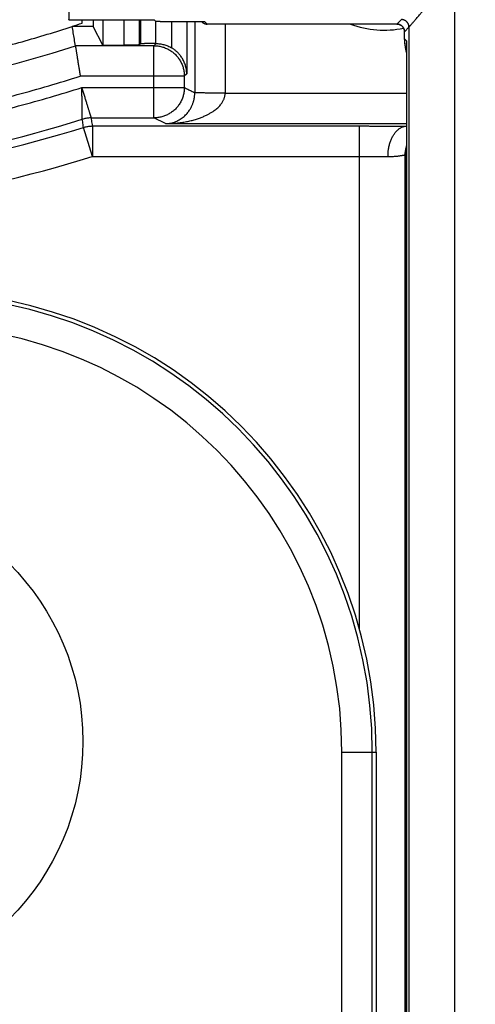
# Model space of a CAD drawing. Header units: inches. Extents: x 0 to 22, y 0 to 17.
# Tile 42 of 53: x 9.4 to 9.7, y 11.7 to 12.3. Entities that reach past the tile are written whole.
import ezdxf

# ---------------------------------------------------------------- set-up
doc = ezdxf.new("R2010")
doc.units = ezdxf.units.IN
doc.header["$LTSCALE"] = 1.21
doc.header["$MEASUREMENT"] = 0
doc.layers.get('0').update_dxf_attribs({"linetype": 'CONTINUOUS'})
doc.layers.add('DIMENSIONS', color=7, linetype='CONTINUOUS')
doc.styles.get("Standard").update_dxf_attribs({"font": 'txt', "width": 0.8})
doc.dimstyles.new('DIMSTYLE_1', dxfattribs={"dimtxt": 0.125, "dimasz": 0.18, "dimexe": 0.18, "dimexo": 0.0625, "dimgap": 0.09, "dimtad": 0, "dimtih": 1, "dimtoh": 1, "dimdec": 3, "dimzin": 4, "dimdsep": 46, "dimtxsty": 'STANDARD', "dimblk": '_FILLED', "dimblk1": '_FILLED', "dimblk2": '_FILLED', "dimcen": 0.09, "dimadec": 0, "dimazin": 0, "dimtp": 0.01, "dimtm": 0.01, "dimtfac": 1, "dimtdec": 3, "dimtofl": 0, "dimtmove": 0, "dimatfit": 3, "dimldrblk": '_FILLED', "dimfxl": 1, "dimtolj": 1, "dimtzin": 4, "dimarcsym": 0})

# ---------------------------------------------------------------- blocks, each defined once
blk = doc.blocks.new('_FILLED')
at = {"color": 0, "linetype": 'BYBLOCK'}
blk.add_solid([(0, 0), (-1, 0.1736), (-1, -0.1736)], dxfattribs=at)
blk = doc.blocks.new('*D9')
at = {"layer": 'DIMENSIONS', "color": 2, "linetype": 'CONTINUOUS'}
for p, q in [((8.34611, 10.36269), (8.34611, 14.29119)), ((13.88279, 12.57015), (13.88279, 14.29119)), ((8.34611, 14.16619), (10.44123, 14.16619)), ((13.88279, 14.16619), (11.99123, 14.16619))]:
    blk.add_line(p, q, dxfattribs=at)
at = {"layer": 'DIMENSIONS', "color": 2, "linetype": 'CONTINUOUS', "xscale": 0.18, "yscale": 0.18, "zscale": 0.18, "rotation": 180}
blk.add_blockref('_FILLED', (8.34611, 14.16619), dxfattribs=at)
at = {"layer": 'DIMENSIONS', "color": 2, "linetype": 'CONTINUOUS', "xscale": 0.18, "yscale": 0.18, "zscale": 0.18}
blk.add_blockref('_FILLED', (13.88279, 14.16619), dxfattribs=at)
at = {"layer": 'DIMENSIONS', "color": 2, "linetype": 'CONTINUOUS', "width": 0.8}
for s, p in [('[', (11.12873, 14.10369)), (']', (11.82873, 14.10369)), ('5.537', (10.50373, 14.10369)), ('140.63', (11.22873, 14.10369))]:
    blk.add_text(s, height=0.125, dxfattribs=at).set_placement(p)

msp = doc.modelspace()

# ---------------------------------------------------------------- linework, layer by layer
at = {"color": 7, "linetype": 'CONTINUOUS'}
for p, q in [((9.44245, 12.84119), (9.44245, 12.32449)), ((9.69628, 12.35467), (9.69628, 8.24571)), ((9.44245, 12.32449), (9.44254, 12.32467)), ((9.44245, 12.32449), (9.49875, 12.32449)), ((9.45122, 12.32233), (9.45122, 12.32449)), ((9.45862, 12.32449), (9.45862, 12.32019)), ((9.46479, 12.32449), (9.46479, 12.30783)), ((9.47892, 12.30783), (9.47892, 12.32449)), ((9.48892, 12.30801), (9.48892, 12.32449)), ((9.48962, 12.32449), (9.48962, 12.30871)), ((9.49875, 12.32449), (9.49962, 12.32362)), ((9.49962, 12.32362), (9.49962, 12.30894)), ((9.50962, 12.32345), (9.5318, 12.32345)), ((9.51008, 12.32345), (9.51008, 12.3061)), ((9.52008, 12.32345), (9.52008, 12.28906)), ((9.52538, 12.32345), (9.52538, 12.27658)), ((9.53, 12.32317), (9.52972, 12.32345)), ((9.53353, 12.32171), (9.5318, 12.32345)), ((9.65831, 12.32171), (9.66128, 12.32468)), ((9.45862, 12.32019), (9.44479, 12.32019)), ((9.46479, 12.30783), (9.45862, 12.32019)), ((9.65832, 12.32171), (9.53353, 12.32171)), ((9.54537, 12.32171), (9.54537, 12.27624)), ((9.65831, 12.32171), (9.65831, 12.32171)), ((9.66331, 12.31671), (9.66628, 12.31968)), ((9.66331, 12.31671), (9.66331, 12.31671)), ((9.66331, 12.31164), (9.66331, 12.31671)), ((9.66331, 12.31207), (9.66331, 12.31165)), ((9.66331, 12.31207), (9.66471, 12.31067)), ((9.66471, 12.31067), (9.6647, 12.3101)), ((9.66471, 12.31067), (9.66471, 8.28971)), ((9.49851, 12.30748), (9.44682, 12.30748)), ((9.46479, 12.30783), (9.47892, 12.30783)), ((9.48962, 12.30871), (9.48892, 12.30801)), ((9.49851, 12.26002), (9.49851, 12.30748)), ((9.5185, 12.28748), (9.44998, 12.28748)), ((9.52008, 12.28906), (9.5185, 12.28748)), ((9.5185, 12.28748), (9.5185, 12.28002)), ((9.45115, 12.28002), (9.5185, 12.28002)), ((9.54537, 12.27624), (9.6647, 12.27624)), ((9.50607, 12.25624), (9.49851, 12.26002)), ((9.45813, 12.23471), (9.45218, 12.25381)), ((9.45813, 12.25471), (9.45813, 12.23471)), ((9.45813, 12.25471), (9.63383, 12.25471)), ((9.50607, 12.25624), (9.6647, 12.25624)), ((9.63383, 11.92349), (9.63383, 12.25471)), ((9.45787, 12.23471), (9.63383, 12.23471)), ((9.66383, 8.36466), (9.66383, 12.23573)), ((9.66445, 8.36488), (9.66445, 12.23551)), ((9.6647, 12.23551), (9.66445, 12.23551)), ((9.62214, 8.75719), (9.62214, 11.84319)), ((9.62214, 11.84319), (9.64467, 11.84319)), ((9.64214, 8.75719), (9.64214, 11.84319)), ((9.64467, 11.84319), (9.64467, 11.66584))]:
    msp.add_line(p, q, dxfattribs=at)
for points in [[(9.53, 12.32317), (9.53019, 12.32299), (9.53052, 12.32272), (9.53087, 12.32248), (9.53125, 12.32226), (9.53165, 12.32208), (9.53206, 12.32193), (9.53248, 12.32182), (9.53291, 12.32175), (9.53334, 12.32171), (9.53354, 12.32171)], [(9.65831, 12.3217), (9.65854, 12.3217), (9.659, 12.32166), (9.65945, 12.32157), (9.6599, 12.32145), (9.66033, 12.32128), (9.66075, 12.32107), (9.66114, 12.32083), (9.66151, 12.32055), (9.66186, 12.32023), (9.66217, 12.31989), (9.66245, 12.31952), (9.66269, 12.31912), (9.66289, 12.31871), (9.66306, 12.31827), (9.66318, 12.31783), (9.66327, 12.31737), (9.66331, 12.31691), (9.66331, 12.31671)], [(9.66331, 12.31165), (9.66334, 12.31032), (9.6635, 12.30831), (9.6638, 12.30634), (9.66422, 12.30441), (9.6647, 12.30277)]]:
    msp.add_lwpolyline(points, dxfattribs=at)
msp.add_circle((9.28679, 11.85019), 0.165, dxfattribs=at)
for centre, radius, start, end in [((9.19499, 13.08019), 0.8, 288.19487, 288.67981), ((9.64979, 12.38019), 0.0625, 249.37342, 281.94057), ((9.19499, 13.08019), 0.81271, 269.99997, 288.0508), ((9.19499, 13.08019), 0.86017, 269.99997, 287.33973), ((9.19499, 13.08019), 0.86548, 270, 287.28727), ((9.19499, 13.08019), 0.88548, 270, 287.2713), ((9.34179, 11.84319), 0.30287, 0, 90), ((9.34179, 11.84319), 0.30034, 0, 90), ((9.34179, 11.84319), 0.28035, 0, 90)]:
    msp.add_arc(centre, radius, start, end, dxfattribs=at)
for points, knots in [([(9.66628, 12.31967), (9.6663, 12.3197), (9.66634, 12.31977), (9.66646, 12.31989), (9.66663, 12.32009), (9.66686, 12.32036), (9.66716, 12.3207), (9.66752, 12.32112), (9.66794, 12.32161), (9.66844, 12.3222), (9.66902, 12.32287), (9.66968, 12.32364), (9.67043, 12.32452), (9.67127, 12.3255), (9.67221, 12.3266), (9.67325, 12.32781), (9.6744, 12.32915), (9.67566, 12.33062), (9.67704, 12.33223), (9.67853, 12.33397), (9.68014, 12.33585), (9.68186, 12.33786), (9.68369, 12.33999), (9.68562, 12.34224), (9.68764, 12.34459), (9.68973, 12.34703), (9.69188, 12.34954), (9.69407, 12.3521), (9.69554, 12.35381), (9.69628, 12.35467)], [0, 0, 0, 0, 0.001904, 0.005589, 0.011231, 0.018881, 0.02861, 0.040508, 0.054665, 0.071205, 0.090334, 0.112288, 0.137279, 0.165406, 0.196724, 0.231365, 0.269552, 0.311493, 0.357323, 0.407101, 0.460827, 0.518342, 0.579411, 0.643771, 0.711127, 0.781038, 0.852911, 0.926116, 1, 1, 1, 1]), ([(9.49962, 12.32362), (9.49963, 12.32361), (9.49969, 12.3236), (9.49979, 12.32359), (9.49995, 12.32358), (9.50017, 12.32356), (9.50045, 12.32355), (9.50079, 12.32354), (9.50117, 12.32353), (9.50161, 12.32352), (9.5021, 12.32351), (9.50263, 12.3235), (9.5032, 12.32349), (9.50381, 12.32348), (9.50446, 12.32347), (9.50514, 12.32346), (9.50584, 12.32346), (9.50657, 12.32345), (9.50732, 12.32345), (9.50808, 12.32345), (9.50885, 12.32345), (9.50936, 12.32345), (9.50962, 12.32345)], [0, 0, 0, 0, 0.004566, 0.015033, 0.0314, 0.053548, 0.081452, 0.114896, 0.15358, 0.19743, 0.246169, 0.299349, 0.356745, 0.418137, 0.482976, 0.550808, 0.621514, 0.694504, 0.769153, 0.845324, 0.922507, 1, 1, 1, 1]), ([(9.53, 12.32317), (9.53005, 12.32312), (9.53022, 12.32296), (9.53052, 12.32271), (9.5309, 12.32245), (9.5313, 12.32223), (9.53172, 12.32204), (9.53216, 12.32189), (9.53261, 12.32179), (9.53307, 12.32172), (9.53338, 12.32171), (9.53353, 12.32171)], [0, 0, 0, 0, 0.058161, 0.175884, 0.293608, 0.411334, 0.529062, 0.646792, 0.764525, 0.882261, 1, 1, 1, 1]), ([(9.66628, 12.31968), (9.66628, 12.31983), (9.66627, 12.32014), (9.6662, 12.3206), (9.6661, 12.32105), (9.66595, 12.32148), (9.66576, 12.32191), (9.66554, 12.32231), (9.66528, 12.32269), (9.66498, 12.32305), (9.66465, 12.32338), (9.6643, 12.32367), (9.66392, 12.32393), (9.66351, 12.32416), (9.66309, 12.32435), (9.66265, 12.32449), (9.6622, 12.3246), (9.66174, 12.32466), (9.66143, 12.32468), (9.66128, 12.32468)], [0, 0, 0, 0, 0.058773, 0.117548, 0.176325, 0.235106, 0.293894, 0.35269, 0.411494, 0.470309, 0.529134, 0.58797, 0.646816, 0.705671, 0.764533, 0.823399, 0.882267, 0.941135, 1, 1, 1, 1]), ([(9.38152, 12.30224), (9.38606, 12.30333), (9.39617, 12.30585), (9.41179, 12.31006), (9.42835, 12.31492), (9.43933, 12.3184), (9.44479, 12.32019)], [0, 0, 0, 0, 0.213017, 0.475085, 0.737699, 1, 1, 1, 1]), ([(9.44682, 12.30748), (9.4466, 12.3089), (9.44615, 12.31174), (9.44547, 12.31597), (9.44502, 12.31879), (9.44479, 12.32019)], [0, 0, 0, 0, 0.33552, 0.668853, 1, 1, 1, 1]), ([(9.53354, 12.32171), (9.53354, 12.32171), (9.53354, 12.32171), (9.53353, 12.32171), (9.53353, 12.32171)], [0, 0, 0, 0, 0.280829, 1, 1, 1, 1]), ([(9.66331, 12.31671), (9.66331, 12.31686), (9.6633, 12.31717), (9.66323, 12.31763), (9.66313, 12.31808), (9.66298, 12.31852), (9.6628, 12.31894), (9.66257, 12.31934), (9.66231, 12.31973), (9.66201, 12.32008), (9.66169, 12.32041), (9.66133, 12.3207), (9.66095, 12.32097), (9.66055, 12.32119), (9.66012, 12.32138), (9.65968, 12.32153), (9.65923, 12.32163), (9.65878, 12.3217), (9.65847, 12.32171), (9.65831, 12.32171)], [0, 0, 0, 0, 0.058768, 0.117538, 0.17631, 0.235088, 0.293872, 0.352665, 0.411468, 0.470282, 0.529109, 0.587947, 0.646796, 0.705654, 0.764519, 0.823389, 0.882261, 0.941132, 1, 1, 1, 1]), ([(9.66628, 12.31968), (9.66628, 11.8709), (9.66628, 10.97335), (9.66628, 9.62703), (9.66628, 8.72948), (9.66628, 8.28071)], [0, 0, 0, 0, 0.333333, 0.666666, 1, 1, 1, 1]), ([(9.66335, 12.31017), (9.66335, 12.31013), (9.66339, 12.30943), (9.66351, 12.30807), (9.66382, 12.3061), (9.66422, 12.30434), (9.66455, 12.30324), (9.66469, 12.30279)], [0, 0, 0, 0, 0.014826, 0.280725, 0.5453, 0.808038, 1, 1, 1, 1]), ([(9.44682, 12.30748), (9.44683, 12.30746), (9.44684, 12.30738), (9.44686, 12.30722), (9.4469, 12.30698), (9.44695, 12.30664), (9.44702, 12.30622), (9.4471, 12.30571), (9.4472, 12.30513), (9.4473, 12.30446), (9.44742, 12.30371), (9.44755, 12.30289), (9.44769, 12.302), (9.44784, 12.30104), (9.448, 12.30002), (9.44818, 12.29894), (9.44835, 12.2978), (9.44854, 12.29662), (9.44873, 12.2954), (9.44893, 12.29413), (9.44914, 12.29284), (9.44934, 12.29152), (9.44955, 12.29019), (9.44977, 12.28884), (9.44991, 12.28793), (9.44998, 12.28748)], [0, 0, 0, 0, 0.003411, 0.011315, 0.023679, 0.040408, 0.061475, 0.086836, 0.116339, 0.149787, 0.18716, 0.228325, 0.273016, 0.320955, 0.372131, 0.426296, 0.483086, 0.542191, 0.603581, 0.666882, 0.731643, 0.797553, 0.864509, 0.932126, 1, 1, 1, 1]), ([(9.48892, 12.30801), (9.48891, 12.30799), (9.48885, 12.30799), (9.48875, 12.30797), (9.48859, 12.30796), (9.48837, 12.30795), (9.48809, 12.30794), (9.48776, 12.30793), (9.48737, 12.30791), (9.48693, 12.3079), (9.48645, 12.30789), (9.48591, 12.30788), (9.48534, 12.30787), (9.48473, 12.30787), (9.48408, 12.30786), (9.4834, 12.30785), (9.4827, 12.30785), (9.48197, 12.30784), (9.48122, 12.30784), (9.48046, 12.30784), (9.47969, 12.30783), (9.47918, 12.30783), (9.47892, 12.30783)], [0, 0, 0, 0, 0.004566, 0.015033, 0.0314, 0.053548, 0.081452, 0.114896, 0.15358, 0.19743, 0.246169, 0.299349, 0.356745, 0.418137, 0.482976, 0.550808, 0.621514, 0.694504, 0.769153, 0.845324, 0.922507, 1, 1, 1, 1]), ([(9.49991, 12.30888), (9.4996, 12.30888), (9.49902, 12.30888), (9.49818, 12.30888), (9.49741, 12.30888), (9.49664, 12.30887), (9.49591, 12.30887), (9.4952, 12.30886), (9.49451, 12.30886), (9.49386, 12.30885), (9.49324, 12.30884), (9.49266, 12.30883), (9.49213, 12.30882), (9.49163, 12.30881), (9.49119, 12.3088), (9.4908, 12.30879), (9.49046, 12.30878), (9.49018, 12.30876), (9.48996, 12.30875), (9.48979, 12.30874), (9.48969, 12.30872), (9.48963, 12.30872), (9.48962, 12.30871)], [0, 0, 0, 0, 0.09132, 0.168055, 0.243955, 0.318406, 0.390123, 0.459032, 0.525158, 0.588694, 0.64909, 0.705627, 0.757939, 0.805849, 0.848949, 0.886979, 0.919874, 0.94733, 0.969125, 0.985226, 0.995518, 1, 1, 1, 1]), ([(9.49851, 12.30748), (9.49866, 12.30763), (9.49898, 12.30795), (9.49944, 12.30841), (9.49976, 12.30873), (9.49991, 12.30888)], [0, 0, 0, 0, 0.333386, 0.66656, 1, 1, 1, 1]), ([(9.49851, 12.30748), (9.49894, 12.30748), (9.49981, 12.30745), (9.50111, 12.30732), (9.5024, 12.30711), (9.50368, 12.30681), (9.50493, 12.30643), (9.50616, 12.30597), (9.50735, 12.30543), (9.50851, 12.30481), (9.50962, 12.30412), (9.51068, 12.30336), (9.5117, 12.30253), (9.51265, 12.30163), (9.51355, 12.30068), (9.51438, 12.29966), (9.51514, 12.2986), (9.51583, 12.29749), (9.51645, 12.29633), (9.51699, 12.29514), (9.51745, 12.29391), (9.51784, 12.29266), (9.51813, 12.29139), (9.51835, 12.29009), (9.51848, 12.28879), (9.5185, 12.28792), (9.5185, 12.28748)], [0, 0, 0, 0, 0.041509, 0.083094, 0.124735, 0.166408, 0.20809, 0.249762, 0.291423, 0.333089, 0.374772, 0.416467, 0.458165, 0.499858, 0.541539, 0.583212, 0.624882, 0.666553, 0.70823, 0.749912, 0.791597, 0.833284, 0.874969, 0.916651, 0.958329, 1, 1, 1, 1]), ([(9.49962, 12.30894), (9.50013, 12.30894), (9.50108, 12.30884), (9.50248, 12.30874), (9.50381, 12.30851), (9.50513, 12.3082), (9.50643, 12.3078), (9.5077, 12.30732), (9.50892, 12.30675), (9.5097, 12.30633), (9.51008, 12.3061)], [0, 0, 0, 0, 0.137889, 0.261201, 0.384344, 0.508273, 0.632643, 0.756244, 0.878787, 1, 1, 1, 1]), ([(9.52008, 12.28906), (9.52007, 12.28954), (9.52002, 12.29051), (9.51984, 12.29195), (9.51956, 12.29335), (9.51919, 12.2947), (9.51873, 12.29601), (9.5182, 12.29725), (9.51759, 12.29842), (9.51694, 12.29952), (9.51623, 12.30054), (9.5155, 12.30149), (9.51475, 12.30235), (9.51398, 12.30314), (9.5132, 12.30386), (9.51241, 12.30451), (9.51163, 12.3051), (9.51086, 12.30563), (9.51034, 12.30595), (9.51008, 12.3061)], [0, 0, 0, 0, 0.070841, 0.140958, 0.210109, 0.278057, 0.344899, 0.410489, 0.474475, 0.536514, 0.596521, 0.654312, 0.709897, 0.763254, 0.814504, 0.863722, 0.910955, 0.956392, 1, 1, 1, 1]), ([(9.19499, 12.24748), (9.20219, 12.24748), (9.21658, 12.24767), (9.23816, 12.24851), (9.25971, 12.24991), (9.28122, 12.25186), (9.30268, 12.25438), (9.32406, 12.25745), (9.34535, 12.26107), (9.36655, 12.26525), (9.38763, 12.26997), (9.40857, 12.27524), (9.42937, 12.28105), (9.44313, 12.28528), (9.44998, 12.28748)], [0, 0, 0, 0, 0.083279, 0.166598, 0.24994, 0.333291, 0.416642, 0.499991, 0.583339, 0.666691, 0.750046, 0.833393, 0.916716, 1, 1, 1, 1]), ([(9.19499, 12.24002), (9.20222, 12.24002), (9.21668, 12.2402), (9.23835, 12.24104), (9.26, 12.24244), (9.28161, 12.2444), (9.30316, 12.24692), (9.32464, 12.24999), (9.34603, 12.25361), (9.36732, 12.25778), (9.38849, 12.26251), (9.40954, 12.26778), (9.43044, 12.27358), (9.44426, 12.27781), (9.45115, 12.28002)], [0, 0, 0, 0, 0.083298, 0.166628, 0.249971, 0.333313, 0.416654, 0.499999, 0.583343, 0.666683, 0.750027, 0.833373, 0.916703, 1, 1, 1, 1]), ([(9.45136, 12.25911), (9.45136, 12.25913), (9.45136, 12.25919), (9.45136, 12.25933), (9.45135, 12.25955), (9.45135, 12.25985), (9.45134, 12.26024), (9.45134, 12.26071), (9.45133, 12.26126), (9.45132, 12.26189), (9.45132, 12.26259), (9.45131, 12.26337), (9.45129, 12.26422), (9.45128, 12.26514), (9.45127, 12.26612), (9.45126, 12.26717), (9.45125, 12.26828), (9.45124, 12.26944), (9.45123, 12.27064), (9.45121, 12.27189), (9.4512, 12.27318), (9.45118, 12.2745), (9.45117, 12.27585), (9.45116, 12.27722), (9.45117, 12.27861), (9.45114, 12.27955), (9.45115, 12.28002)], [0, 0, 0, 0, 0.002579, 0.009176, 0.019769, 0.034324, 0.052814, 0.075212, 0.101472, 0.131514, 0.165227, 0.202485, 0.243178, 0.287216, 0.334473, 0.384738, 0.437752, 0.493246, 0.550974, 0.61071, 0.672264, 0.735448, 0.80005, 0.865842, 0.93258, 1, 1, 1, 1]), ([(9.45732, 12.26002), (9.45731, 12.26004), (9.45729, 12.2601), (9.45725, 12.26023), (9.45719, 12.26044), (9.4571, 12.26073), (9.45699, 12.2611), (9.45685, 12.26155), (9.45669, 12.26207), (9.45651, 12.26267), (9.4563, 12.26335), (9.45607, 12.26409), (9.45583, 12.2649), (9.45556, 12.26579), (9.45526, 12.26673), (9.45495, 12.26773), (9.45463, 12.26879), (9.45428, 12.2699), (9.45393, 12.27105), (9.45356, 12.27225), (9.45318, 12.27348), (9.45279, 12.27474), (9.45239, 12.27603), (9.45198, 12.27735), (9.45155, 12.27867), (9.45129, 12.27957), (9.45115, 12.28002)], [0, 0, 0, 0, 0.002587, 0.009161, 0.019723, 0.034252, 0.052724, 0.075108, 0.101351, 0.131372, 0.165061, 0.2023, 0.242982, 0.287024, 0.334297, 0.384586, 0.437635, 0.493169, 0.550943, 0.610724, 0.672317, 0.735528, 0.800139, 0.865922, 0.932631, 1, 1, 1, 1]), ([(9.5185, 12.28002), (9.5185, 12.27958), (9.51848, 12.27871), (9.51835, 12.27741), (9.51813, 12.27611), (9.51784, 12.27484), (9.51746, 12.27359), (9.51699, 12.27236), (9.51645, 12.27117), (9.51584, 12.27001), (9.51515, 12.2689), (9.51438, 12.26784), (9.51355, 12.26682), (9.51266, 12.26587), (9.5117, 12.26497), (9.51069, 12.26414), (9.50962, 12.26338), (9.50851, 12.26269), (9.50736, 12.26207), (9.50616, 12.26153), (9.50494, 12.26107), (9.50369, 12.26069), (9.50241, 12.26039), (9.50112, 12.26018), (9.49982, 12.26005), (9.49894, 12.26002), (9.49851, 12.26002)], [0, 0, 0, 0, 0.041667, 0.083335, 0.125003, 0.166671, 0.208339, 0.250008, 0.291676, 0.333345, 0.375014, 0.416682, 0.45835, 0.500018, 0.541686, 0.583353, 0.62502, 0.666686, 0.708352, 0.750018, 0.791683, 0.833347, 0.875011, 0.916675, 0.958338, 1, 1, 1, 1]), ([(9.5185, 12.28002), (9.51927, 12.27964), (9.5208, 12.27887), (9.52309, 12.27773), (9.52461, 12.27696), (9.52538, 12.27658)], [0, 0, 0, 0, 0.333333, 0.666667, 1, 1, 1, 1]), ([(9.51573, 12.2591), (9.51619, 12.25938), (9.51707, 12.25998), (9.51828, 12.26094), (9.51935, 12.26194), (9.5203, 12.26295), (9.52113, 12.26397), (9.52185, 12.26498), (9.52247, 12.26597), (9.52301, 12.26693), (9.52347, 12.26787), (9.52386, 12.26878), (9.5242, 12.26966), (9.52447, 12.27051), (9.52471, 12.27133), (9.5249, 12.27213), (9.52505, 12.27291), (9.52518, 12.27367), (9.52527, 12.27441), (9.52533, 12.27515), (9.52537, 12.27587), (9.52538, 12.27635), (9.52538, 12.27658)], [0, 0, 0, 0, 0.077901, 0.151818, 0.222002, 0.28857, 0.351537, 0.41091, 0.466927, 0.519842, 0.569832, 0.617175, 0.662113, 0.704926, 0.745905, 0.785222, 0.823142, 0.859981, 0.896069, 0.931428, 0.966057, 1, 1, 1, 1]), ([(9.54537, 12.27624), (9.54492, 12.27625), (9.54403, 12.27626), (9.54268, 12.27628), (9.54136, 12.2763), (9.54004, 12.27631), (9.53876, 12.27633), (9.5375, 12.27634), (9.53628, 12.27636), (9.5351, 12.27637), (9.53397, 12.27638), (9.53289, 12.27639), (9.53187, 12.2764), (9.5309, 12.27642), (9.53001, 12.27643), (9.52918, 12.27644), (9.52843, 12.27645), (9.52776, 12.27646), (9.52716, 12.27648), (9.52665, 12.27649), (9.52622, 12.2765), (9.52589, 12.27652), (9.52563, 12.27653), (9.52548, 12.27656), (9.52539, 12.27656), (9.52538, 12.27658)], [0, 0, 0, 0, 0.06749, 0.134645, 0.201192, 0.266827, 0.331247, 0.394157, 0.45527, 0.514306, 0.570997, 0.625087, 0.676326, 0.724483, 0.769336, 0.810681, 0.84833, 0.882113, 0.911875, 0.937482, 0.958818, 0.975788, 0.98832, 0.996375, 1, 1, 1, 1]), ([(9.52574, 12.25901), (9.52665, 12.25928), (9.52837, 12.25985), (9.5308, 12.26078), (9.53297, 12.26176), (9.53489, 12.26275), (9.53658, 12.26375), (9.53805, 12.26474), (9.53933, 12.26571), (9.54043, 12.26666), (9.54137, 12.26759), (9.54218, 12.26849), (9.54287, 12.26936), (9.54345, 12.2702), (9.54393, 12.27102), (9.54433, 12.27181), (9.54466, 12.27259), (9.54492, 12.27334), (9.54512, 12.27408), (9.54526, 12.27481), (9.54534, 12.27553), (9.54537, 12.276), (9.54537, 12.27624)], [0, 0, 0, 0, 0.102059, 0.195707, 0.281217, 0.358891, 0.429242, 0.492863, 0.550429, 0.602599, 0.650032, 0.69332, 0.733045, 0.76971, 0.8038, 0.835698, 0.865787, 0.894441, 0.922008, 0.948676, 0.974616, 1, 1, 1, 1]), ([(9.45732, 12.26002), (9.45691, 12.26002), (9.45611, 12.26), (9.4549, 12.25989), (9.4537, 12.2597), (9.45252, 12.25945), (9.45174, 12.25923), (9.45136, 12.25911)], [0, 0, 0, 0, 0.200001, 0.400002, 0.600002, 0.800001, 1, 1, 1, 1]), ([(9.45218, 12.25381), (9.45209, 12.2544), (9.45191, 12.25558), (9.45163, 12.25735), (9.45145, 12.25852), (9.45136, 12.25911)], [0, 0, 0, 0, 0.334449, 0.667777, 1, 1, 1, 1]), ([(9.45813, 12.25471), (9.45804, 12.25531), (9.45785, 12.2565), (9.45759, 12.25827), (9.45741, 12.25944), (9.45732, 12.26002)], [0, 0, 0, 0, 0.338258, 0.671557, 1, 1, 1, 1]), ([(9.45732, 12.26002), (9.4619, 12.26002), (9.47105, 12.26002), (9.48478, 12.26002), (9.49393, 12.26002), (9.49851, 12.26002)], [0, 0, 0, 0, 0.333333, 0.666666, 1, 1, 1, 1]), ([(9.50607, 12.25624), (9.50665, 12.25625), (9.50783, 12.25633), (9.50956, 12.25661), (9.51124, 12.25704), (9.51283, 12.2576), (9.51433, 12.25829), (9.51528, 12.25882), (9.51573, 12.2591)], [0, 0, 0, 0, 0.173154, 0.345366, 0.515229, 0.681369, 0.843193, 1, 1, 1, 1]), ([(9.50607, 12.25624), (9.50726, 12.25625), (9.50964, 12.25631), (9.51316, 12.25657), (9.51657, 12.25699), (9.51981, 12.25754), (9.52286, 12.25821), (9.52481, 12.25873), (9.52574, 12.25901)], [0, 0, 0, 0, 0.180189, 0.357897, 0.530653, 0.696193, 0.853085, 1, 1, 1, 1]), ([(9.45218, 12.25381), (9.45257, 12.25393), (9.45334, 12.25414), (9.45452, 12.25439), (9.45571, 12.25458), (9.45692, 12.25469), (9.45772, 12.25471), (9.45813, 12.25471)], [0, 0, 0, 0, 0.199369, 0.39929, 0.599526, 0.799842, 1, 1, 1, 1]), ([(9.63383, 12.25471), (9.63469, 12.25471), (9.6364, 12.25471), (9.63896, 12.25471), (9.64151, 12.2547), (9.64403, 12.2547), (9.64653, 12.2547), (9.64899, 12.25469), (9.65142, 12.25468), (9.65381, 12.25467), (9.65614, 12.25466), (9.65841, 12.25465), (9.66061, 12.25464), (9.6627, 12.25463), (9.66406, 12.25462), (9.6647, 12.25462)], [0, 0, 0, 0, 0.083384, 0.166462, 0.249012, 0.330815, 0.411659, 0.491447, 0.570147, 0.647547, 0.723261, 0.796927, 0.868238, 0.936903, 1, 1, 1, 1]), ([(9.65241, 12.23462), (9.65244, 12.23505), (9.65264, 12.23591), (9.65253, 12.23721), (9.65269, 12.23849), (9.65285, 12.23976), (9.65309, 12.24101), (9.65337, 12.24223), (9.65371, 12.24342), (9.65409, 12.24457), (9.65451, 12.24568), (9.65498, 12.24674), (9.6555, 12.24775), (9.65605, 12.2487), (9.65664, 12.2496), (9.65727, 12.25043), (9.65792, 12.2512), (9.65861, 12.25189), (9.65932, 12.25251), (9.66006, 12.25306), (9.66081, 12.25353), (9.66159, 12.25391), (9.66238, 12.25422), (9.66317, 12.25444), (9.66395, 12.25457), (9.66446, 12.25461), (9.6647, 12.25461)], [0, 0, 0, 0, 0.051024, 0.101593, 0.1519, 0.201863, 0.251346, 0.30022, 0.348363, 0.39566, 0.442008, 0.487319, 0.531518, 0.574542, 0.616347, 0.656901, 0.696196, 0.73424, 0.771071, 0.806747, 0.841357, 0.875014, 0.907858, 0.940056, 0.971795, 1, 1, 1, 1]), ([(9.66383, 12.23573), (9.66383, 12.23618), (9.66386, 12.23708), (9.66399, 12.23842), (9.66422, 12.23976), (9.66447, 12.2408), (9.66464, 12.24139), (9.66469, 12.24156)], [0, 0, 0, 0, 0.22846, 0.456922, 0.685385, 0.913849, 1, 1, 1, 1]), ([(9.66445, 12.23551), (9.66445, 12.23595), (9.66448, 12.23684), (9.66459, 12.23788), (9.66467, 12.23847), (9.66469, 12.23862)], [0, 0, 0, 0, 0.427924, 0.857267, 1, 1, 1, 1]), ([(9.63383, 12.23471), (9.63443, 12.23471), (9.63565, 12.23471), (9.63746, 12.23471), (9.63925, 12.2347), (9.64103, 12.2347), (9.64278, 12.23469), (9.6445, 12.23468), (9.64618, 12.23467), (9.64781, 12.23466), (9.64939, 12.23465), (9.65092, 12.23463), (9.65192, 12.23462), (9.65241, 12.23462)], [0, 0, 0, 0, 0.09797, 0.195492, 0.292285, 0.388007, 0.482319, 0.574886, 0.665372, 0.753444, 0.838779, 0.921064, 1, 1, 1, 1]), ([(9.65241, 12.23462), (9.65285, 12.23461), (9.65371, 12.23461), (9.65497, 12.23465), (9.65618, 12.23472), (9.65732, 12.23481), (9.65838, 12.23491), (9.65936, 12.23503), (9.66025, 12.23516), (9.66105, 12.23528), (9.66175, 12.2354), (9.66235, 12.2355), (9.66284, 12.23559), (9.66324, 12.23566), (9.66353, 12.23571), (9.66371, 12.23572), (9.6638, 12.23574), (9.66383, 12.23573)], [0, 0, 0, 0, 0.114572, 0.224837, 0.33009, 0.429655, 0.522911, 0.609212, 0.687866, 0.758273, 0.820045, 0.872919, 0.916727, 0.951354, 0.976743, 0.992902, 1, 1, 1, 1]), ([(9.66383, 12.23573), (9.66389, 12.2357), (9.66403, 12.23565), (9.66424, 12.23558), (9.66438, 12.23553), (9.66445, 12.23551)], [0, 0, 0, 0, 0.333496, 0.666814, 1, 1, 1, 1])]:
    msp.add_open_spline(points, degree=3, knots=knots, dxfattribs=at)
for points in [[(9.66331, 12.31207), (9.66331, 12.31193), (9.66331, 12.31179), (9.66331, 12.31165)], [(9.66331, 12.31165), (9.66331, 12.31116), (9.66332, 12.31066), (9.66335, 12.31017)], [(9.66471, 12.31067), (9.66471, 12.31048), (9.6647, 12.31029), (9.6647, 12.3101)]]:
    msp.add_open_spline(points, degree=3, dxfattribs=at)

# ---------------------------------------------------------------- dimensions: what is measured, and where the dimension line sits
at = {"layer": 'DIMENSIONS', "color": 2, "linetype": 'CONTINUOUS'}
dim = msp.add_linear_dim(base=(8.34611, 14.16619), p1=(13.88279, 12.57015), p2=(8.34611, 10.36269), angle=180, dimstyle='DIMSTYLE_1', dxfattribs=at)
dim.commit()
dim.dimension.update_dxf_attribs({"geometry": '*D9', "text_midpoint": (11.21623, 14.16619), "dimtype": 160})

doc.saveas('drawing.dxf')
